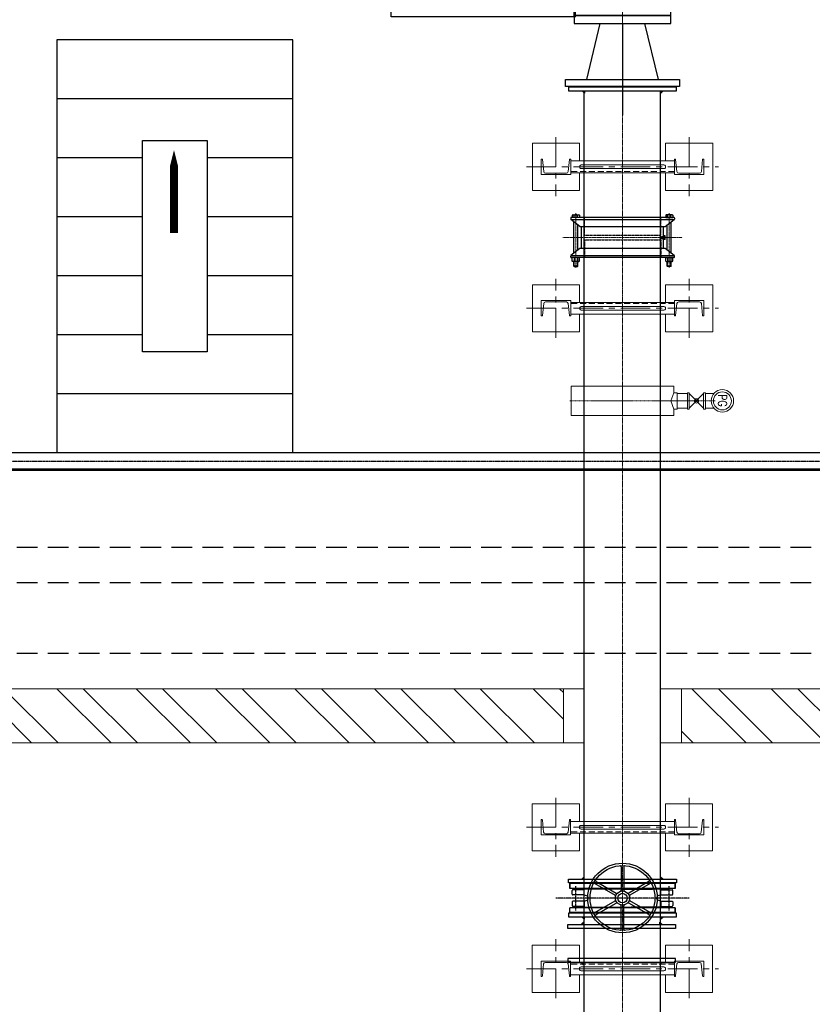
# Model space of a CAD drawing. Header units: inches. Extents: x -4968858 to -265257, y -220693 to 1871410.
# Tile 44 of 225: x -2013275 to -2009913, y 970106 to 974280. Entities that reach past the tile are written whole.
import ezdxf

# ---------------------------------------------------------------- set-up
doc = ezdxf.new("R2010")
doc.units = ezdxf.units.IN
doc.header["$MEASUREMENT"] = 0
doc.header["$PDSIZE"] = 0.25
for name, pattern in [('CENTER', [2, 1.25, -0.25, 0.25, -0.25]), ('CENTER2', [1.125, 0.75, -0.125, 0.125, -0.125]), ('CL-1', [1.25, 1, -0.125, 0, -0.125]), ('CONTINOUS', [0]), ('DASHED2', [0.375, 0.25, -0.125]), ('HIDDEN', [0.375, 0.25, -0.125]), ('PHANTOM', [2.5, 1.25, -0.25, 0.25, -0.25, 0.25, -0.25]), ('XREF1$1$CENTER', [2, 1.25, -0.25, 0.25, -0.25])]:
    doc.linetypes.add(name, pattern=pattern)
for name, color, linetype, lineweight in [('01_Dimension', 12, 'Continuous', 13), ('01_Pipe Support', 31, 'Continuous', 13), ('13.CIVIL', 54, 'Continuous', 15), ('15. CENTER LINE', 1, 'CENTER2', 0), ('17. EQUIPMENT', 40, 'Continuous', 15), ('CEN', 120, 'CENTER', 13), ('CENTER', 1, 'CL-1', 13), ('HIDDEN', 3, 'HIDDEN', 13)]:
    doc.layers.add(name, color=color, linetype=linetype, lineweight=lineweight)
for name, color, linetype in [('1', 1, 'Continuous'), ('11.drain pipe', 11, 'Continuous'), ('12.BASLPIPE', 96, 'Continuous'), ('2', 1, 'Continuous'), ('3', 1, 'Continuous'), ('7', 1, 'CENTER'), ('DIM', 2, 'Continuous'), ('DWG', 1, 'Continuous'), ('ext', 4, 'PHANTOM'), ('HID', 7, 'HIDDEN'), ('MBL', 2, 'Continuous'), ('MOTOR', 62, 'Continuous'), ('PUMP', 4, 'Continuous'), ('STEEL-CL', 252, 'CENTER'), ('XREF1$1$1', 1, 'XREF1$1$CENTER'), ('XREF1$1$BODY', 5, 'Continuous')]:
    doc.layers.add(name, color=color, linetype=linetype)
doc.styles.add('ROMS', font='ROMANS.shx')

# ---------------------------------------------------------------- blocks, each defined once
blk = doc.blocks.new('MP')
for p, q in [((-21, 193), (-28, 193)), ((-21, 193), (-28, 193)), ((-28, 79.1), (-28, 193)), ((-21, 193), (-11.7, 166)), ((1, 193), (-8.3, 166)), ((5, 193), (1, 193)), ((5, 193), (14.3, 166)), ((27, 193), (17.7, 166)), ((31, 193), (27, 193)), ((31, 193), (40.3, 166)), ((53, 193), (43.7, 166)), ((57, 193), (53, 193)), ((57, 193), (66.3, 166)), ((79, 193), (69.7, 166)), ((83, 193), (79, 193)), ((83, 193), (92.3, 166)), ((105, 193), (95.7, 166)), ((109, 193), (105, 193)), ((109, 193), (118.3, 166)), ((131, 193), (121.7, 166)), ((131, 193), (138, 193)), ((131, 193), (138, 193)), ((131, 193), (138, 193)), ((131, 193), (138, 193)), ((138, 79.1), (138, 193)), ((-8.3, 166), (-11.7, 166)), ((17.7, 166), (14.3, 166)), ((43.7, 166), (40.3, 166)), ((69.7, 166), (66.3, 166)), ((95.7, 166), (92.3, 166)), ((121.7, 166), (118.3, 166)), ((-28, -193), (-28, -79.1)), ((138, -79.1), (138, -193)), ((-21, -193), (-11.7, -166)), ((-8.3, -166), (-11.7, -166)), ((1, -193), (-8.3, -166)), ((5, -193), (14.3, -166)), ((17.7, -166), (14.3, -166)), ((27, -193), (17.7, -166)), ((31, -193), (40.3, -166)), ((43.7, -166), (40.3, -166)), ((53, -193), (43.7, -166)), ((57, -193), (66.3, -166)), ((69.7, -166), (66.3, -166)), ((79, -193), (69.7, -166)), ((83, -193), (92.3, -166)), ((95.7, -166), (92.3, -166)), ((105, -193), (95.7, -166)), ((109, -193), (118.3, -166)), ((121.7, -166), (118.3, -166)), ((131, -193), (121.7, -166)), ((-21, -193), (-28, -193)), ((-21, -193), (-28, -193)), ((5, -193), (1, -193)), ((31, -193), (27, -193)), ((57, -193), (53, -193)), ((83, -193), (79, -193)), ((109, -193), (105, -193)), ((131, -193), (138, -193)), ((131, -193), (138, -193)), ((131, -193), (138, -193)), ((131, -193), (138, -193))]:
    blk.add_line(p, q)
at = {"color": 7}
for p, q in [((-28, 79.1), (-97, 79.1)), ((-97, -79.1), (-97, 79.1)), ((138, 50), (-97, 50)), ((138, 79.1), (138, 79.1)), ((138, -79.1), (138, 79.1)), ((138, -50), (-97, -50)), ((-28, -79.1), (-97, -79.1)), ((138, -79.1), (138, -79.1))]:
    blk.add_line(p, q, dxfattribs=at)
at = {"layer": '1', "ltscale": 0.2}
for p, q in [((-10, 152.6), (-10, 220.3)), ((16, 152.6), (16, 220.3)), ((42, 152.6), (42, 220.3)), ((68, 152.6), (68, 220.3)), ((94, 152.6), (94, 220.3)), ((120, 152.6), (120, 220.3)), ((-10, -152.6), (-10, -220.3)), ((16, -152.6), (16, -220.3)), ((42, -152.6), (42, -220.3)), ((68, -152.6), (68, -220.3)), ((94, -152.6), (94, -220.3)), ((120, -152.6), (120, -220.3))]:
    blk.add_line(p, q, dxfattribs=at)
at = {"layer": '1', "ltscale": 0.6}
blk.add_line((156, 0), (-110.5, 0), dxfattribs=at)
blk = doc.blocks.new('1LA7500-A-TV')
for p, q in [((-925, 925), (-925, 887.5)), ((30, 887.5), (-1120, 887.5)), ((-1000, 882), (-1000, 818)), ((0, 882), (0, 818)), ((-1180, 872.5), (-1460, 872.5)), ((-1032, 850), (-968, 850)), ((-32, 850), (32, 850)), ((410, 475), (200, 475)), ((410, 475), (410, 375)), ((-1406.6, 435), (-1233.4, 435)), ((-1406.6, 415), (-1406.6, 435)), ((-1233.4, 415), (-1233.4, 435)), ((-1233.4, 415), (-1406.6, 415)), ((410, 375), (200, 375)), ((-1032, 0), (-968, 0)), ((-1000, 32), (-1000, -32)), ((-32, 0), (32, 0)), ((0, 32), (0, -32)), ((-1180, -22.5), (-1460, -22.5)), ((30, -37.5), (-1120, -37.5)), ((-925, -75), (-925, -37.5))]:
    blk.add_line(p, q)
for points in [[(-925, 925), (-1210, 925), (-1210, 872.5)], [(-1180, 425), (-1180, 927.5), (-1150, 927.5), (-1150, 425)], [(-1150, 425), (-1150, 952.5), (-1120, 952.5), (-1120, 425)], [(-165, 887.5), (-165, 925), (120, 925), (120, 775), (60, 775)], [(60, 425), (60, 952.5), (30, 952.5), (30, 425)], [(-1490, 425), (-1490, 890), (-1460, 890), (-1460, 425)], [(-1490, 425), (-1490, -40), (-1460, -40), (-1460, 425)], [(-1180, 425), (-1180, -77.5), (-1150, -77.5), (-1150, 425)], [(-1150, 425), (-1150, -102.5), (-1120, -102.5), (-1120, 425)], [(60, 425), (60, -102.5), (30, -102.5), (30, 425)], [(-165, -37.5), (-165, -75), (120, -75), (120, 75), (60, 75)], [(-925, -75), (-1210, -75), (-1210, 12.5)]]:
    blk.add_lwpolyline(points)
for points in [[(90, 650), (60, 650), (60, 200), (90, 200)], [(135, 550), (90, 550), (90, 300), (135, 300)], [(200, 500), (135, 500), (135, 350), (200, 350)]]:
    blk.add_lwpolyline(points, close=True)
at = {"layer": 'CEN', "color": 1}
blk.add_line((410, 425), (-1490, 425), dxfattribs=at)
at = {"layer": 'HIDDEN', "ltscale": 5}
for points in [[(-1210, 872.5), (-1210, 775), (-925, 775), (-925, 887.5)], [(60, 775), (-165, 775), (-165, 887.5)], [(-1210, 12.5), (-1210, 75), (-925, 75), (-925, -37.5)], [(60, 75), (-165, 75), (-165, -37.5)]]:
    blk.add_lwpolyline(points, dxfattribs=at)
for centre in [(-1000, 850), (0, 850), (-1000, 0), (0, 0)]:
    blk.add_circle(centre, 17.5, dxfattribs=at)
blk = doc.blocks.new('MOTOR')
for p, q in [((-1170, 675), (-30, 675)), ((-1200, 500), (-1200, 645)), ((0, 645), (0, 500)), ((-1200, -500), (-1200, -645)), ((0, -645), (0, -500)), ((-1170, -675), (-30, -675))]:
    blk.add_line(p, q)
for centre in [(-1100, 625), (-100, 625), (-1100, -625), (-100, -625)]:
    blk.add_circle(centre, 14)
for centre, start, end in [((-1170, 645), 90, 180), ((-30, 645), 0, 90), ((-1170, -645), 180, 270), ((-30, -645), 270, 0)]:
    blk.add_arc(centre, 30, start, end)
at = {"layer": '1'}
for p, q in [((-1100, 654.7), (-1100, 595.3)), ((-100, 654.7), (-100, 595.3)), ((-1129.7, 625), (-1070.3, 625)), ((-129.7, 625), (-70.3, 625)), ((-1129.7, -625), (-1070.3, -625)), ((-1100, -654.7), (-1100, -595.3)), ((-129.7, -625), (-70.3, -625)), ((-100, -654.7), (-100, -595.3))]:
    blk.add_line(p, q, dxfattribs=at)
blk.add_blockref('1LA7500-A-TV', (-100, -425))
blk = doc.blocks.new('EFGF')
for p, q in [((31464.6, 7389), (31440.9, 7389)), ((31441.1, 7389), (31441.1, 7395)), ((31776.5, 7389), (31800.2, 7389)), ((31800.1, 7389), (31800.1, 7395)), ((31442.6, 7305.7), (31442.6, 7312.4)), ((31442.6, 7305.7), (31442.6, 7312.4)), ((31464.6, 7305.7), (31442.6, 7305.7)), ((31777.4, 7305.2), (31800.8, 7305.2)), ((31800.8, 7305.2), (31800.8, 7311.8)), ((31440.9, 7210.5), (31440.9, 7216.6)), ((31464.6, 7210.5), (31440.9, 7210.5)), ((31777.4, 7210.7), (31798.9, 7210.7)), ((31798.9, 7210.7), (31798.9, 7217.7)), ((31464.6, 7029.1), (31440.9, 7029.1)), ((31440.9, 7029.1), (31440.9, 7023.1)), ((31777.4, 7029), (31798.9, 7029)), ((31798.9, 7029), (31798.9, 7021.9)), ((31464.6, 6933.9), (31442.6, 6933.9)), ((31442.6, 6933.9), (31442.6, 6927.3)), ((31442.6, 6933.9), (31442.6, 6927.3)), ((31777.4, 6934.5), (31800.8, 6934.5)), ((31800.8, 6934.5), (31800.8, 6927.8)), ((31776.5, 6850.7), (31800.2, 6850.7)), ((31800.1, 6850.7), (31800.1, 6844.6))]:
    blk.add_line(p, q)
at = {"layer": 'PUMP'}
for centre, radius, start, end in [((31621.1, 7025.2), 411.3, 64.2785, 115.9635), ((31621.1, 7019.2), 411.3, 64.2082, 115.9668), ((31621.1, 7026.3), 395, 66.6995, 113.3417), ((31621.1, 6941.8), 411.3, 64.1002, 115.7255), ((31621.1, 6935.2), 411.3, 64.1002, 115.7255), ((31620.4, 6942.7), 395, 66.5791, 113.2213), ((31621.1, 6846.8), 411.3, 64.3922, 115.9808), ((31621.1, 6840.8), 411.3, 64.3922, 115.9808), ((31621.1, 6847.9), 395, 66.6995, 113.3417), ((31621.1, 7398.8), 411.3, 244.0192, 295.6078), ((31621.1, 7392.8), 411.3, 244.0192, 295.6078), ((31621.1, 7391.8), 395, 246.6583, 293.3005), ((31621.1, 7304.5), 411.3, 244.2745, 295.8998), ((31620.4, 7296.9), 395, 246.7787, 293.4209), ((31621.1, 7297.8), 411.3, 244.2745, 295.8998), ((31621.1, 7220.4), 411.3, 244.0332, 295.7918), ((31621.1, 7213.3), 395, 246.6583, 293.3005), ((31621.1, 7214.4), 411.3, 244.0365, 295.7215)]:
    blk.add_arc(centre, radius, start, end, dxfattribs=at)
blk = doc.blocks.new('150 510-TV-BT-LH')
at = {"color": 1, "linetype": 'CENTER', "lineweight": 9}
for p, q in [((32488, 1439.8), (32488, 452)), ((32255.2, 905.7), (33646.7, 905.7))]:
    blk.add_line(p, q, dxfattribs=at)
for p, q in [((32447.4, 1400.9), (32434.9, 1367.5)), ((32528.5, 1400.9), (32541, 1367.5)), ((32644.5, 1215.1), (32668.1, 1215.1)), ((32668, 1215.1), (32668, 1221.1)), ((33403, 1220.7), (32803, 1220.7)), ((32803, 590.7), (32803, 1220.7)), ((32256, 1161.2), (32301.9, 1161.2)), ((32803, 1110.8), (32790.8, 1110.8)), ((33570.3, 945.7), (33570.3, 905.7)), ((33574, 942), (33570.3, 945.7)), ((33574, 942), (33574, 905.7)), ((33570.3, 865.7), (33570.3, 905.7)), ((33574, 869.3), (33574, 905.7)), ((33367, 858.2), (33369, 858.2)), ((33574, 869.3), (33570.3, 865.7)), ((32256, 650.2), (32301.9, 650.2)), ((33403, 590.7), (32803, 590.7)), ((32283, 485.9), (32283, 515.9)), ((32689.1, 519.8), (32488, 519.8))]:
    blk.add_line(p, q)
at = {"color": 0}
for p, q in [((32528.5, 1400.9), (32447.4, 1400.9)), ((33403, 945.7), (33403, 1220.7)), ((32289.8, 650.2), (32289.8, 1161.2)), ((33403, 590.7), (33403, 865.7)), ((32716.2, 684.8), (32688.8, 684.8))]:
    blk.add_line(p, q, dxfattribs=at)
at = {"linetype": 'HIDDEN'}
for p, q in [((32803, 1087.2), (32716.2, 1087.2)), ((32803, 724.1), (32716.2, 724.1))]:
    blk.add_line(p, q, dxfattribs=at)
for centre, radius, start, end in [((32488, 1172.3), 202.3, 23.1061, 156.8939), ((32488, 1156.8), 178.6, 29.8152, 150.1848)]:
    blk.add_arc(centre, radius, start, end)
at = {"layer": '1', "linetype": 'CENTER2', "ltscale": 0.5}
for p, q in [((33369, 1212.2), (33369, 1153.2)), ((32871.6, 1180.7), (32804.3, 1180.7)), ((32838, 1210.2), (32838, 1151.2)), ((33048.7, 1180.7), (32981.3, 1180.7)), ((33015, 1210.2), (33015, 1151.2)), ((33225.7, 1180.7), (33158.3, 1180.7)), ((33192, 1210.2), (33192, 1151.2)), ((33402.7, 1182.7), (33335.3, 1182.7)), ((32871.7, 630.7), (32804.3, 630.7)), ((32838, 601.2), (32838, 660.2)), ((33048.7, 630.7), (32981.3, 630.7)), ((33015, 601.2), (33015, 660.2)), ((33225.7, 630.7), (33158.3, 630.7)), ((33192, 601.2), (33192, 660.2)), ((33402.6, 628.6), (33335.3, 628.6)), ((33369, 599.1), (33369, 658.1))]:
    blk.add_line(p, q, dxfattribs=at)
at = {"layer": '2', "lineweight": 13}
for p, q in [((32852.8, 1083.4), (32852.8, 905.7)), ((33320.9, 1083.4), (32852.8, 1083.4)), ((32864.9, 1083.4), (32864.9, 906.8)), ((33311.2, 1082.3), (33311.2, 905.7)), ((33320.9, 1082.3), (33320.9, 905.7)), ((32835, 1003.1), (32825.3, 1003.1)), ((32825.3, 1003.1), (32825.3, 905.7)), ((32825.3, 1003.1), (32835, 1003.1)), ((32835, 1003.1), (32835, 905.7)), ((32875.2, 1016), (33182, 1016)), ((32940.4, 997.8), (32950.1, 1016)), ((32950.1, 1016), (32950.1, 906.8)), ((33182, 1016), (33182, 906.8)), ((33182, 1016), (33191.7, 997.8)), ((32852.8, 978.7), (32835, 978.7)), ((32864.9, 997.8), (32940.4, 997.8)), ((32940.4, 997.8), (32940.4, 906.8)), ((33191.7, 997.8), (33191.7, 906.8)), ((33191.7, 996.6), (33311.2, 996.6)), ((33336.5, 981), (33336.5, 909.2)), ((33336.5, 951.2), (33367, 951.2)), ((33367, 951.2), (33367, 858.2)), ((32825.3, 808.3), (32825.3, 905.7)), ((32835, 808.3), (32835, 905.7)), ((32852.8, 729.1), (32852.8, 905.7)), ((32864.9, 729.1), (32864.9, 905.7)), ((32940.4, 814.7), (32940.4, 905.7)), ((32950.1, 796.5), (32950.1, 905.7)), ((33182, 796.5), (33182, 905.7)), ((33191.7, 814.7), (33191.7, 905.7)), ((33311.2, 729.1), (33311.2, 905.7)), ((33320.9, 729.1), (33320.9, 905.7)), ((33336.5, 834.9), (33320.9, 825.9)), ((33336.5, 858.2), (33367, 858.2)), ((32825.3, 808.3), (32835, 808.3)), ((32835, 808.3), (32825.3, 808.3)), ((32852.8, 832.6), (32835, 832.6)), ((32864.9, 814.7), (32940.4, 814.7)), ((32875.2, 796.5), (33182, 796.5)), ((32940.4, 814.7), (32950.1, 796.5)), ((33182, 796.5), (33191.7, 814.7)), ((33191.7, 814.7), (33311.2, 814.7)), ((33320.9, 729.1), (32852.8, 729.1))]:
    blk.add_line(p, q, dxfattribs=at)
at = {"layer": '2'}
for p, q in [((33336.5, 981), (33320.9, 993.8)), ((33336.5, 834.9), (33336.5, 908))]:
    blk.add_line(p, q, dxfattribs=at)
for centre in [(32838, 1180.7), (33015, 1180.7), (33192, 1180.7), (33369, 1182.7)]:
    blk.add_circle(centre, 14, dxfattribs=at)
at = {"layer": '2', "lineweight": 13}
for centre in [(32838, 630.7), (33015, 630.7), (33192, 630.7), (33368.9, 628.6)]:
    blk.add_circle(centre, 14, dxfattribs=at)
at = {"layer": '2', "color": 6, "linetype": 'HIDDEN'}
for p in [(33358.7, 906.8), (33358.7, 906.8), (33358.7, 905.7), (33358.7, 905.7), (33374.5, 906.8), (33374.5, 905.7)]:
    blk.add_point(p, dxfattribs=at)
at = {"layer": 'CENTER', "linetype": 'CENTER2', "lineweight": 9}
blk.add_line((32488, 452), (32488, 1435.8), dxfattribs=at)
at = {"layer": 'DIM'}
for p, q in [((32733.8, 839.9), (32724.1, 839.9)), ((32729, 844.8), (32729, 835.1))]:
    blk.add_line(p, q, dxfattribs=at)
blk.add_lwpolyline([(32724.1, 839.9), (32729, 844.8), (32733.8, 839.9), (32729, 835.1)], close=True, dxfattribs=at)
at = {"layer": 'MOTOR'}
for p, q in [((33367, 945.7), (33570.3, 945.7)), ((33367, 865.7), (33570.3, 865.7))]:
    blk.add_line(p, q, dxfattribs=at)
at = {"layer": 'PUMP'}
for p, q in [((32301.9, 1251.7), (32301.9, 534.8)), ((32333, 1245.7), (32333, 534.8)), ((32643, 1245.7), (32643, 534.8)), ((32688.8, 1251.7), (32674.1, 1251.7)), ((32674.1, 1251.7), (32674.1, 534.8)), ((32688.8, 641), (32688.8, 1251.7)), ((32256, 1161.2), (32256, 650.2)), ((32688.8, 1165.4), (32716.2, 1165.4)), ((32716.2, 684.8), (32716.2, 1165.4)), ((32256, 1118.8), (32301.9, 1118.8)), ((32268.1, 1118.8), (32268.1, 772.4)), ((32688.8, 1113.9), (32674.1, 1113.9)), ((32742, 1087.2), (32742, 963.2)), ((32790.8, 696.9), (32790.8, 1110.8)), ((32408.8, 997.6), (32333, 997.6)), ((32408.8, 997.6), (32333, 997.6)), ((32333, 972.9), (32643, 972.9)), ((32333, 972.9), (32643, 972.9)), ((32408.8, 972.9), (32408.8, 997.6)), ((32408.8, 972.9), (32408.8, 997.6)), ((32567.1, 972.9), (32567.1, 997.6)), ((32643, 997.6), (32567.1, 997.6)), ((32643, 997.6), (32567.1, 997.6)), ((32567.1, 972.9), (32567.1, 997.6)), ((32716.2, 986.2), (32742, 986.2)), ((32643, 952.8), (32333, 952.8)), ((32643, 939.1), (32333, 939.1)), ((32742, 832.5), (32742, 946.3)), ((33367, 858.2), (33367, 951.2)), ((32333, 914.4), (32643, 914.4)), ((32333, 914.4), (32643, 914.4)), ((32403.5, 893.6), (32333, 893.6)), ((32408.8, 893.6), (32333, 893.6)), ((32408.8, 893.6), (32408.8, 914.4)), ((32408.8, 893.6), (32408.8, 914.4)), ((32567.1, 893.6), (32567.1, 914.4)), ((32567.1, 893.6), (32567.1, 914.4)), ((32643, 893.6), (32567.1, 893.6)), ((32643, 893.6), (32567.1, 893.6)), ((32716.2, 906.5), (32742, 906.5)), ((32742, 857.8), (32716.2, 832)), ((32256, 772.4), (32301.9, 772.4)), ((32688.8, 778.7), (32674.1, 778.7)), ((32803, 696.9), (32790.8, 696.9)), ((32688.8, 641), (32674.1, 641)), ((32286.9, 519.8), (32488, 519.8)), ((32693, 485.9), (32693, 515.9)), ((32283, 485.9), (32693, 485.9))]:
    blk.add_line(p, q, dxfattribs=at)
for centre, radius, start, end in [((32286.9, 515.9), 3.9, 90, 180), ((32286.9, 534.8), 15, 270, 0), ((32318, 534.8), 15, 270, 0), ((32658, 534.8), 15, 180, 270), ((32689.1, 534.8), 15, 180, 270), ((32689.1, 515.9), 3.9, 0, 90)]:
    blk.add_arc(centre, radius, start, end, dxfattribs=at)
at = {"extrusion": (0, 0, -1), "xscale": -1, "zscale": -1, "rotation": 180}
blk.add_blockref('EFGF', (-64109.1, 8065.8), dxfattribs=at)
blk = doc.blocks.new('Kothagudem_4th Stage Slurry Pump')
h = blk.add_hatch()
h.set_pattern_fill('AR-CONC', color=256, scale=25, style=0)
h.set_pattern_definition([(50, (-45587.6, -4969.91), (179.31505, -15.68803), [18.75, -206.25]), (355, (-45587.6, -4969.91), (-34.6878, 188.048), [15, -165]), (100.4514, (-45572.66, -4971.22), (144.62735, 172.3599), [15.93505, -175.2855]), (46.1842, (-45587.6, -4919.9), (266.8103, -41.3798), [28.125, -309.375]), (96.6356, (-45565.37, -4923.36), (233.6657, 243.5295), [23.9026, -262.9282]), (351.1842, (-45587.6, -4919.9), (233.6655, 243.5297), [22.5, -247.5]), (21, (-45562.6, -4932.41), (149.22676, -100.6547), [18.75, -206.25]), (326, (-45562.6, -4932.41), (60.8288, 181.2875), [15, -165]), (71.4514, (-45550.17, -4940.8), (210.05566, 80.6326), [15.93505, -175.2855]), (37.5, (-45587.606, -4969.91), (3.03996, 83.22346), [0, -163, 0, -167.5, 0, -165.625]), (7.5, (-45587.61, -4969.91), (65.76738, 98.60293), [0, -95.5, 0, -159.25, 0, -63.125]), (327.5, (-45643.356, -4969.91), (133.45561, -5.63872), [0, -62.5, 0, -195, 0, -258.75]), (317.5, (-45668.36, -4969.91), (145.79654, 25.02625), [0, -81.25, 0, -129.5, 0, -183.75])])
h.paths.add_polyline_path([(336, 1400, -1), (364, 1400, -1)], flags=0)
h.paths.add_polyline_path([(364, 1200, -1), (336, 1200, -1)], flags=0)
h.paths.add_polyline_path([(264, 775, -1), (236, 775, -1)], flags=0)
h.paths.add_polyline_path([(364, 350, -1), (336, 350, -1)], flags=0)
h.paths.add_polyline_path([(1336, 1400, -1), (1364, 1400, -1)], flags=0)
h.paths.add_polyline_path([(1336, 1200, -1), (1364, 1200, -1)], flags=0)
h.paths.add_polyline_path([(364, 150, -1), (336, 150, -1)], flags=0)
h.paths.add_polyline_path([(1436, 775, -1), (1464, 775, -1)], flags=0)
h.paths.add_polyline_path([(1336, 350, -1), (1364, 350, -1)], flags=0)
h.paths.add_polyline_path([(1364, 150, -1), (1336, 150, -1)], flags=0)
h.paths.add_polyline_path([(116.6, 765), (116.6, 785), (0, 785), (0, 765)])
h.paths.add_polyline_path([(170, 1125), (170, 425), (140, 425), (140, 327.5), (0, 327.5), (0, 0), (1550, 0), (1550, 1550), (0, 1550), (0, 1222.5), (140, 1222.5), (140, 1125)])
h.paths.add_polyline_path([(116.6, 765), (116.6, 785), (106.9, 785), (106.9, 765)])
edge = h.paths.add_edge_path()
edge.add_line((170, 1125), (170, 425))
edge.add_line((170, 425), (140, 425))
edge.add_line((140, 425), (140, 327.5))
edge.add_line((140, 327.5), (106.9, 327.5))
edge.add_line((106.9, 327.5), (106.9, 248.8))
edge.add_arc((136.9, 248.8), 30, 180, 270)
edge.add_line((136.9, 218.8), (250, 218.8))
edge.add_line((250, 218.8), (250, 130))
edge.add_arc((280, 130), 30, 180, 270)
edge.add_line((280, 100), (1420, 100))
edge.add_arc((1420, 130), 30, 270, 360)
edge.add_line((1450, 130), (1450, 218.8))
edge.add_line((1450, 218.8), (1471, 218.8))
edge.add_arc((1471, 248.8), 30, 270, 360)
edge.add_line((1501, 248.8), (1501, 650))
edge.add_line((1501, 650), (1528.2, 650))
edge.add_line((1528.2, 650), (1528.2, 900))
edge.add_line((1528.2, 900), (1501, 900))
edge.add_line((1501, 900), (1501, 1301.2))
edge.add_arc((1471, 1301.2), 30, 0, 90)
edge.add_line((1471, 1331.2), (1450, 1331.2))
edge.add_line((1450, 1331.2), (1450, 1420))
edge.add_arc((1420, 1420), 30, 0, 90)
edge.add_line((1420, 1450), (280, 1450))
edge.add_arc((280, 1420), 30, 90, 180)
edge.add_line((250, 1420), (250, 1331.2))
edge.add_line((250, 1331.2), (136.9, 1331.2))
edge.add_arc((136.9, 1301.2), 30, 90, 180)
edge.add_line((106.9, 1301.2), (106.9, 1222.5))
edge.add_line((106.9, 1222.5), (140, 1222.5))
edge.add_line((140, 1222.5), (140, 1125))
edge.add_line((140, 1125), (170, 1125))
for p, q in [((369.5, 3197.7), (369.5, 3227.7)), ((369.5, 3227.7), (852.5, 3227.7)), ((852.5, 3227.7), (852.5, 3197.7)), ((852.5, 3197.7), (369.5, 3197.7)), ((458.9, 3197.7), (515.8, 2961.6)), ((763.1, 3197.7), (706.2, 2961.6)), ((816, 2933), (1592, 2933)), ((1592, 2933), (1592, 2785.9)), ((811, 2893.8), (811, 2772.7)), ((79, 2266.5), (79, 2749.5)), ((79, 2749.5), (109, 2749.5)), ((109, 2749.5), (109, 2266.5)), ((109, 2675.8), (345.1, 2619)), ((345.1, 2337.5), (109, 2337.5)), ((109, 2266.5), (79, 2266.5)), ((1592, 2083), (1592, 2230.1)), ((811, 2162), (811, 2083)), ((1592, 2083), (811, 2083)), ((0, 1550), (0, 1222.5)), ((0, 1550), (1550, 1550)), ((1550, 0), (1550, 1550)), ((0, 327.5), (0, 0)), ((1550, 0), (0, 0))]:
    blk.add_line(p, q)
for points in [[(816, 2961.6), (406, 2961.6), (406, 2927.7), (816, 2927.7)], [(1557, 2812), (1579, 2812), (1579, 582), (1557, 582)], [(1583, 2812), (1605, 2812), (1605, 582), (1583, 582)], [(1609, 2812), (1631, 2812), (1631, 582), (1609, 582)], [(1635, 2812), (1657, 2812), (1657, 582), (1635, 582)], [(1661, 2812), (1683, 2812), (1683, 582), (1661, 582)], [(1687, 2812), (1709, 2812), (1709, 582), (1687, 582)], [(345.1, 2676.5), (345.1, 2292.4), (379, 2292.4), (379, 2676.5)]]:
    blk.add_lwpolyline(points, close=True)
at = {"layer": '1', "ltscale": 0.5}
for p, q in [((611, 2961.7), (611, 3349.8)), ((379, 2508), (30.6, 2508))]:
    blk.add_line(p, q, dxfattribs=at)
at = {"layer": '2'}
for p, q in [((811, 2933), (816, 2933)), ((811, 2933), (811, 2893.8)), ((811, 2772.7), (811, 2162)), ((1592, 2230.1), (1592, 2785.9))]:
    blk.add_line(p, q, dxfattribs=at)
at = {"xscale": -1, "rotation": 180}
for name, p in [('150 510-TV-BT-LH', (-31877, 3413.7)), ('MOTOR', (1450, 775))]:
    blk.add_blockref(name, p, dxfattribs=at)
at = {"color": 7, "rotation": 180}
blk.add_blockref('MP', (1688, 775), dxfattribs=at)
blk = doc.blocks.new('arr')
at = {"layer": 'DWG'}
blk.add_lwpolyline([(0, 0, 0.351562, 0.351562, 0), (0, 1.40625, 1.054688, 0, 0), (0, 3.515625, 0, 0, 0)], format="xyseb", dxfattribs=at)
blk = doc.blocks.new('KGV_PLAN')
at = {"layer": '1', "linetype": 'Continuous'}
for p, q in [((-5, 132.1), (-5, 33.5)), ((5, 132.1), (5, 33.5)), ((-116.9, 61.7), (-31.5, 12.4)), ((-111.9, 70.4), (-26.5, 21.1)), ((111.9, 70.4), (26.5, 21.1)), ((116.9, 61.7), (31.5, 12.4)), ((-116.9, -61.7), (-31.5, -12.4)), ((-111.9, -70.4), (-26.5, -21.1)), ((-5, -132.1), (-5, -33.5)), ((5, -132.1), (5, -33.5)), ((111.9, -70.4), (26.5, -21.1)), ((116.9, -61.7), (31.5, -12.4))]:
    blk.add_line(p, q, dxfattribs=at)
at = {"layer": '1'}
for p, q in [((223, 61, 0), (-223, 61, 0)), ((-223, 61, 0), (-223, 41, 0)), ((223, 61, 0), (-223, 61, 0)), ((-223, 41, 0), (-223, 61, 0)), ((223, 61, 0), (223, 41, 0)), ((223, 41, 0), (223, 61, 0)), ((223, 41, 0), (-223, 41, 0)), ((223, 41, 0), (-223, 41, 0)), ((223, -41, 0), (-223, -41, 0)), ((223, -41, 0), (-223, -41, 0)), ((-223, -61, 0), (-223, -41, 0)), ((223, -61, 0), (223, -41, 0)), ((223, -41, 0), (223, -61, 0)), ((223, -61, 0), (-223, -61, 0)), ((223, -61, 0), (-223, -61, 0))]:
    blk.add_line(p, q, dxfattribs=at)
at = {"layer": '1', "linetype": 'Continuous'}
for radius in [147.5, 137.5, 30, 20]:
    blk.add_circle((0, 0), radius, dxfattribs=at)
for centre, start, end in [((-10, 132.1), 0, 94.3283), ((10, 132.1), 85.6717, 180), ((-119.4, 57.4), 60, 154.3283), ((-109.4, 74.7), 145.6717, 240), ((109.4, 74.7), 300, 34.3283), ((119.4, 57.4), 25.6717, 120), ((-34, 8.1), 346.6015, 60), ((-24, 25.4), 240, 313.3985), ((-10, 33.5), 286.6015, 0), ((10, 33.5), 180, 253.3985), ((24, 25.4), 226.6015, 300), ((34, 8.1), 120, 193.3985), ((-34, -8.1), 300, 13.3985), ((-24, -25.4), 46.6015, 120), ((-10, -33.5), 0, 73.3985), ((10, -33.5), 106.6015, 180), ((24, -25.4), 60, 133.3985), ((34, -8.1), 166.6015, 240), ((-119.4, -57.4), 205.6717, 300), ((-109.4, -74.7), 120, 214.3283), ((109.4, -74.7), 325.6717, 60), ((119.4, -57.4), 240, 334.3283), ((-10, -132.1), 265.6717, 0), ((10, -132.1), 180, 274.3283)]:
    blk.add_arc(centre, 5, start, end, dxfattribs=at)
at = {"layer": 'XREF1$1$1'}
for p, q in [((-198, -53.2, 0), (-198, 50.1, 0)), ((198, -53.2, 0), (198, 50.1, 0)), ((282.9, 0, 0), (-282.9, 0, 0))]:
    blk.add_line(p, q, dxfattribs=at)
at = {"layer": 'XREF1$1$BODY'}
for p, q in [((-213.7, 16.5, 0), (-213.7, 31.7, 0)), ((-162.7, 35.2, 0), (-210.2, 35.2, 0)), ((-163, 35.2, 0), (-210.2, 35.2, 0)), ((-163, 13, 0), (-210.2, 13, 0)), ((0, 38, 0), (-163, 38, 0)), ((-163, 13, 0), (-163, 38, 0)), ((-163, 13, 0), (-150.2, 9.6, 0)), ((-145, -2.8, 0), (-145, 2.8, 0)), ((0, 38, 0), (126.7, 38, 0)), ((75.4, 38, 0), (37, 38, 0)), ((200, 38, 0), (73.4, 38, 0)), ((145, -2.8, 0), (145, 2.8, 0)), ((163, 13, 0), (150.2, 9.6, 0)), ((161.8, 38, 0), (163, 38, 0)), ((163, 35.2, 0), (162.7, 35.2, 0)), ((163, 13, 0), (163, 38, 0)), ((163, 35.2, 0), (210.2, 35.2, 0)), ((163, 13, 0), (210.2, 13, 0)), ((213.7, 16.5, 0), (213.7, 31.7, 0)), ((-213.7, -16.5, 0), (-213.7, -31.7, 0)), ((-163, -13, 0), (-210.2, -13, 0)), ((-163, -35.2, 0), (-210.2, -35.2, 0)), ((-163, -13, 0), (-150.2, -9.6, 0)), ((-163, -13, 0), (-163, -38, 0)), ((-163, -38, 0), (126.7, -38, 0)), ((75.4, -38, 0), (37, -38, 0)), ((200, -38, 0), (73.4, -38, 0)), ((124.6, -38, 0), (163, -38, 0)), ((163, -13, 0), (150.2, -9.6, 0)), ((163, -13, 0), (210.2, -13, 0)), ((163, -13, 0), (163, -38, 0)), ((163, -35.2, 0), (210.2, -35.2, 0)), ((213.7, -16.5, 0), (213.7, -31.7, 0))]:
    blk.add_line(p, q, dxfattribs=at)
for centre, radius, start, end in [((-210.2, 31.7, 0), 3.5, 90, 180), ((-210.2, 16.5, 0), 3.5, 180, 270), ((-152, 2.8, 0), 7.01, 0, 75), ((152, 2.8, 0), 7.01, 105, 180), ((210.2, 31.7, 0), 3.5, 0, 90), ((210.2, 16.5, 0), 3.5, 270, 0), ((-210.2, -16.5, 0), 3.5, 90, 180), ((-210.2, -31.7, 0), 3.5, 180, 270), ((-152, -2.8, 0), 7.01, 285, 0), ((152, -2.8, 0), 7.01, 180, 255), ((210.2, -16.5, 0), 3.5, 0, 90), ((210.2, -31.7, 0), 3.5, 270, 0)]:
    blk.add_arc(centre, radius, start, end, dxfattribs=at)
blk = doc.blocks.new('PS_1')
at = {"layer": '01_Pipe Support', "color": 1, "linetype": 'CENTER', "ltscale": 100}
for p, q in [((-282.5, -125), (-282.5, 125)), ((282.5, -125), (282.5, 125)), ((-407.5, 0), (407.5, 0))]:
    blk.add_line(p, q, dxfattribs=at)
at = {"layer": '01_Pipe Support'}
for p, q in [((220, 25), (-220, 25)), ((-220, 25), (-220, -25)), ((174.9, 8), (-174.9, 8)), ((220, 25), (220, -25)), ((220, -25), (-220, -25)), ((174.9, -8), (-174.9, -8))]:
    blk.add_line(p, q, dxfattribs=at)
at = {"layer": '01_Pipe Support', "linetype": 'HIDDEN', "ltscale": 100}
blk.add_line((220, 20), (-220, 20), dxfattribs=at)
at = {"layer": '01_Pipe Support'}
for points in [[(-182.5, 25), (-182.5, 100), (-382.5, 100), (-382.5, -100), (-182.5, -100), (-182.5, -25)], [(182.5, 25), (182.5, 100), (382.5, 100), (382.5, -100), (182.5, -100), (182.5, -25)]]:
    blk.add_lwpolyline(points, dxfattribs=at)
for points in [[(-345, 32.5), (-345, -32.5), (-342.1, -32.5, 0.383864), (-339.7, -30.4), (-334.4, 20.5, -0.383864), (-326.9, 27.2), (-238.1, 27.2, -0.383864), (-230.6, 20.5), (-225.3, -30.4, 0.383864), (-222.9, -32.5), (-220, -32.5), (-220, 32.5)], [(345, 32.5), (345, -32.5), (342.1, -32.5, -0.383864), (339.7, -30.4), (334.4, 20.5, 0.383864), (326.9, 27.2), (238.1, 27.2, 0.383864), (230.6, 20.5), (225.3, -30.4, -0.383864), (222.9, -32.5), (220, -32.5), (220, 32.5)]]:
    blk.add_lwpolyline(points, format="xyb", close=True, dxfattribs=at)
for centre, start, end in [((-174.9, 0), 89.8029, 270), ((174.9, 0), 270, 90.1971)]:
    blk.add_arc(centre, 8, start, end, dxfattribs=at)
blk = doc.blocks.new('300NB_PS_MB5506-D')
at = {"layer": 'CEN'}
for p, q in [((0, 253.7), (0, -253.7)), ((-129, 198.2), (103.1, 198.2)), ((-129, -198.2), (103.1, -198.2))]:
    blk.add_line(p, q, dxfattribs=at)
at = {"layer": 'ext'}
for p, q in [((-122.4, 205.3), (-100.9, 205.3)), ((-122.4, 191), (-100.9, 191)), ((-120.7, 189.4), (-120.7, 207)), ((-122.4, -191), (-100.9, -191)), ((-122.4, -205.3), (-100.9, -205.3)), ((-120.7, -207), (-120.7, -189.4))]:
    blk.add_line(p, q, dxfattribs=at)
at = {"layer": 'HID'}
for p, q in [((-10, 161.9), (-85, 161.9)), ((-10, 161.9), (-10, -161.9)), ((10, 161.9), (85, 161.9)), ((10, 161.9), (10, -161.9)), ((-10, -161.9), (-85, -161.9)), ((10, -161.9), (85, -161.9))]:
    blk.add_line(p, q, dxfattribs=at)
at = {"layer": 'PUMP'}
for p, q in [((-100.9, 211.1), (-99.8, 213.1)), ((-100.9, 185.3), (-100.9, 211.1)), ((-99.8, 213.1), (-86.2, 213.1)), ((-85, 211.1), (-86.2, 213.1)), ((-85, -217.8), (-85, 217.8)), ((-85, 185.3), (-85, 211.1)), ((-82.8, 220), (-78.4, 220)), ((-76.2, 218.5), (-76.2, -217.8)), ((76.2, 218.5), (76.2, -217.8)), ((82.8, 220), (78.4, 220)), ((85, -217.8), (85, 217.8)), ((95.4, 213.1), (85, 213.1)), ((85, 183.3), (85, 213.1)), ((96.5, 211.1), (95.4, 213.1)), ((96.5, 211.1), (96.5, 185.3)), ((-122.4, 205.3), (-120.7, 207)), ((-122.4, 205.3), (-122.4, 191)), ((-120.7, 189.4), (-122.4, 191)), ((-120.7, 207), (-100.9, 207)), ((-120.7, 189.4), (-100.9, 189.4)), ((-100.9, 185.3), (-99.8, 183.3)), ((-86.2, 205.6), (-99.8, 205.6)), ((-86.2, 190.7), (-99.8, 190.7)), ((-99.8, 183.3), (-86.2, 183.3)), ((-85, 185.3), (-86.2, 183.3)), ((-67.2, 207), (67.2, 207)), ((-53.4, 189.4), (53.4, 189.4)), ((-46.6, -180.6), (-46.6, 180.6)), ((-46.6, 174), (46.6, 174)), ((85, 205.6), (95.4, 205.6)), ((85, 190.7), (95.4, 190.7)), ((95.4, 183.3), (85, 183.3)), ((96.5, 185.3), (95.4, 183.3)), ((-4.4, -165.2), (-4.4, -174)), ((-4.4, -165.7), (-4, -165.2)), ((-4.4, -165.7), (4.4, -165.7)), ((-4, -165.2), (4, -165.2)), ((-4, -165.2), (-4, -174)), ((-3.3, -159.8), (-3.3, -165.2)), ((2.2, -158.7), (-2.2, -158.7)), ((3.3, -159.8), (3.3, -165.2)), ((4, -165.2), (4, -174)), ((4.4, -165.7), (4, -165.2)), ((4.4, -165.2), (4.4, -174)), ((-120.7, -189.4), (-122.4, -191)), ((-122.4, -205.3), (-122.4, -191)), ((-122.4, -205.3), (-120.7, -207)), ((-120.7, -189.4), (-100.9, -189.4)), ((-120.7, -207), (-100.9, -207)), ((-100.9, -185.3), (-99.8, -183.3)), ((-100.9, -185.3), (-100.9, -211.1)), ((-99.8, -183.3), (-86.2, -183.3)), ((-86.2, -190.7), (-99.8, -190.7)), ((-86.2, -205.6), (-99.8, -205.6)), ((-85, -185.3), (-86.2, -183.3)), ((-85, -185.3), (-85, -211.1)), ((-76.6, -219), (-46.6, -180.6)), ((-67.2, -207), (67.2, -207)), ((-53.4, -189.4), (53.4, -189.4)), ((-46.6, -174), (46.6, -174)), ((-46.6, -179.4), (-46.6, -179.6)), ((7.7, -174), (-7.7, -174)), ((-7.7, -179), (-7.7, -174)), ((-6, -180.6), (6, -180.6)), ((-4.4, -168), (-4.4, -172.9)), ((4.4, -172.9), (-4.4, -172.9)), ((-4.4, -179), (-4.4, -174)), ((4.4, -168), (4.4, -172.9)), ((4.4, -179), (4.4, -174)), ((7.7, -179), (7.7, -174)), ((46.6, -179.4), (46.6, -179.6)), ((76.2, -186.1), (76.2, -189.4)), ((95.4, -183.3), (85, -183.3)), ((85, -183.3), (85, -213.1)), ((85, -190.7), (95.4, -190.7)), ((85, -205.6), (95.4, -205.6)), ((96.5, -185.3), (95.4, -183.3)), ((96.5, -211.1), (96.5, -185.3)), ((-100.9, -211.1), (-99.8, -213.1)), ((-99.8, -213.1), (-86.2, -213.1)), ((-85, -211.1), (-86.2, -213.1)), ((-82.8, -220), (-78.4, -220)), ((82.8, -220), (78.4, -220)), ((95.4, -213.1), (85, -213.1)), ((96.5, -211.1), (95.4, -213.1))]:
    blk.add_line(p, q, dxfattribs=at)
for points in [[(-46.6, 180.6), (-76.6, 219)], [(46.6, 180.6), (76.6, 219)], [(46.6, 180.6), (46.6, -180.6), (76.6, -219)]]:
    blk.add_lwpolyline(points, dxfattribs=at)
for centre, radius, start, end in [((-94.3, 209.4), 6.6, 145.6158, 214.3842), ((-91.6, 209.4), 6.6, 325.6158, 34.3842), ((-82.8, 217.8), 2.2, 90, 180), ((-78.4, 217.8), 2.2, 34.2717, 90), ((78.4, 217.8), 2.2, 90, 145.7283), ((82.8, 217.8), 2.2, 0, 90), ((89.9, 209.4), 6.6, 325.6158, 34.3842), ((-76.3, 198.2), 24.7, 162.412, 197.588), ((-94.3, 187), 6.6, 145.6158, 214.3842), ((-109.7, 198.2), 24.7, 342.412, 17.588), ((-91.6, 187), 6.6, 325.6158, 34.3842), ((71.9, 198.2), 24.7, 342.412, 17.588), ((89.9, 187), 6.6, 325.6158, 34.3842), ((-2.2, -159.8), 1.1, 90, 180), ((2.2, -159.8), 1.1, 0, 90), ((-94.3, -187), 6.6, 145.6158, 214.3842), ((-76.3, -198.2), 24.7, 162.412, 197.588), ((-94.3, -209.4), 6.6, 145.6158, 214.3842), ((-91.6, -187), 6.6, 325.6158, 34.3842), ((-109.7, -198.2), 24.7, 342.412, 17.588), ((-91.6, -209.4), 6.6, 325.6158, 34.3842), ((-6, -179), 1.65, 180, 0), ((0, -173.9), 6.68, 228.8879, 311.1121), ((6, -179), 1.65, 180, 0), ((89.9, -187), 6.6, 325.6158, 34.3842), ((71.9, -198.2), 24.7, 342.412, 17.588), ((89.9, -209.4), 6.6, 325.6158, 34.3842), ((-82.8, -217.8), 2.2, 180, 270), ((-78.4, -217.8), 2.2, 270, 0), ((78.4, -217.8), 2.2, 180, 270), ((82.8, -217.8), 2.2, 270, 0)]:
    blk.add_arc(centre, radius, start, end, dxfattribs=at)
blk = doc.blocks.new('A$C1F1B71E3')
for points in [[(59332, 14388.8), (59342, 14388.8), (59342, 14378.8)], [(59675.8, 14388.8), (59665.8, 14388.8), (59665.8, 14378.8)], [(59331.8, 11047.3), (59341.8, 11047.3), (59341.8, 11057.3)], [(59675.6, 11047.3), (59665.6, 11047.3), (59665.6, 11057.3)], [(59328, 10854.8), (59338, 10854.8), (59338, 10864.8)], [(59331.8, 10887.3), (59341.8, 10887.3), (59341.8, 10877.3)], [(59671.8, 10854.8), (59661.8, 10854.8), (59661.8, 10864.8)], [(59675.6, 10887.3), (59665.6, 10887.3), (59665.6, 10877.3)], [(59328, 10694.8), (59338, 10694.8), (59338, 10684.8)], [(59671.8, 10694.8), (59661.8, 10694.8), (59661.8, 10684.8)]]:
    blk.add_hatch(color=256).paths.add_polyline_path(points)
at = {"layer": '13.CIVIL'}
h = blk.add_hatch(dxfattribs=at)
h.set_pattern_fill('ANSI32', color=256, scale=25, angle=90, style=0)
h.set_pattern_definition([(135, (38034.85, 11054.84), (-168.3798, -168.3798), []), (135, (38034.85, 11167.1), (-168.3798, -168.3798), [])])
h.paths.add_polyline_path([(59753.7, 11854.8), (59753.7, 11624.8), (60784.8, 11624.8), (60784.8, 11854.8)])
h.paths.add_polyline_path([(59253.7, 11624.8), (59253.7, 11854.8), (55784.8, 11854.8), (55784.8, 11624.8)])
at = {"color": 3}
for p, q in [((57104.8, 14604.8), (57104.8, 12854.8)), ((58104.8, 14604.8), (57104.8, 14604.8)), ((58104.8, 12854.8), (58104.8, 14604.8)), ((58104.8, 14354.8), (57104.8, 14354.8)), ((57467.2, 14104.8), (57104.8, 14104.8)), ((58104.8, 14104.8), (57742.5, 14104.8)), ((57467.2, 13854.8), (57104.8, 13854.8)), ((58104.8, 13854.8), (57742.5, 13854.8)), ((57467.2, 13604.8), (57104.8, 13604.8)), ((58104.8, 13604.8), (57742.5, 13604.8)), ((57467.2, 13354.8), (57104.8, 13354.8)), ((58104.8, 13354.8), (57742.5, 13354.8)), ((58104.8, 13104.8), (57104.8, 13104.8)), ((58104.8, 12854.8), (57104.8, 12854.8))]:
    blk.add_line(p, q, dxfattribs=at)
for p, q in [((59342, 14378.8), (59332, 14388.8)), ((59342, 14388.8), (59342, 14378.8)), ((59665.8, 14388.8), (59665.8, 14378.8)), ((59665.8, 14378.8), (59675.8, 14388.8)), ((59341.8, 11057.3), (59331.8, 11047.3)), ((59341.8, 11047.3), (59341.8, 11057.3)), ((59665.6, 11047.3), (59665.6, 11057.3)), ((59665.6, 11057.3), (59675.6, 11047.3)), ((59338, 10864.8), (59328, 10854.8)), ((59341.8, 10877.3), (59331.8, 10887.3)), ((59338, 10854.8), (59338, 10864.8)), ((59341.8, 10887.3), (59341.8, 10877.3)), ((59661.8, 10854.8), (59661.8, 10864.8)), ((59661.8, 10864.8), (59671.8, 10854.8)), ((59665.6, 10887.3), (59665.6, 10877.3)), ((59665.6, 10877.3), (59675.6, 10887.3)), ((59338, 10684.8), (59328, 10694.8)), ((59338, 10694.8), (59338, 10684.8)), ((59661.8, 10694.8), (59661.8, 10684.8)), ((59661.8, 10684.8), (59671.8, 10694.8))]:
    blk.add_line(p, q)
at = {"layer": '01_Dimension', "color": 0}
blk.add_line((59503.9, 13012.5), (59503.9, 13137.2), dxfattribs=at)
at = {"layer": '1'}
for p, q in [((63959.8, 12854.8), (44155.5, 12854.8)), ((63959.8, 12779.8), (44155.5, 12779.8))]:
    blk.add_line(p, q, dxfattribs=at)
at = {"layer": '11.drain pipe', "linetype": 'DASHED2', "ltscale": 350}
for p, q in [((43284.8, 12454.8), (65426.3, 12454.8)), ((43284.8, 12304.8), (65426.3, 12304.8)), ((43284.8, 12004.8), (65426.3, 12004.8))]:
    blk.add_line(p, q, dxfattribs=at)
at = {"layer": '12.BASLPIPE'}
for p, q in [((59341.8, 10971.6), (59341.8, 14388.8)), ((59341.8, 10150.8), (59341.8, 14388.8)), ((59665.6, 10971.6), (59665.6, 14388.8)), ((59665.6, 10150.8), (59665.6, 14388.8))]:
    blk.add_line(p, q, dxfattribs=at)
for points in [[(59275.3, 14388.8), (59732.5, 14388.8), (59732.5, 14404.8), (59275.3, 14404.8)], [(59275.1, 11047.3), (59732.3, 11047.3), (59732.3, 11031.3), (59275.1, 11031.3)], [(59275.1, 10887.3), (59732.3, 10887.3), (59732.3, 10903.3), (59275.1, 10903.3)], [(59271.3, 10854.8), (59728.5, 10854.8), (59728.5, 10838.8), (59271.3, 10838.8)], [(59271.3, 10694.8), (59728.5, 10694.8), (59728.5, 10710.8), (59271.3, 10710.8)]]:
    blk.add_lwpolyline(points, close=True, dxfattribs=at)
at = {"layer": '13.CIVIL'}
for p, q in [((55784.8, 11854.8), (59341.8, 11854.8)), ((59253.7, 11624.8), (59253.7, 11854.8)), ((59665.6, 11854.8), (60784.8, 11854.8)), ((59753.7, 11624.8), (59753.7, 11854.8)), ((55784.8, 11624.8), (59341.8, 11624.8)), ((59665.6, 11624.8), (60784.8, 11624.8))]:
    blk.add_line(p, q, dxfattribs=at)
at = {"layer": '15. CENTER LINE', "ltscale": 5}
blk.add_line((59897, 13074.9), (59280.9, 13074.9), dxfattribs=at)
at = {"layer": '17. EQUIPMENT', "linetype": 'Continuous'}
for p, q in [((59285.8, 13137.2), (59285.8, 13012.5)), ((59722.1, 13137.2), (59285.8, 13137.2)), ((59709.2, 13074.9), (59722.1, 13109.4)), ((59722.1, 13137.2), (59722.1, 13109.4)), ((59722.1, 13109.4), (59735.9, 13109.4)), ((59735.9, 13109.4), (59735.9, 13040.4)), ((59787, 13109.4), (59779.4, 13109.4)), ((59779.4, 13109.4), (59779.4, 13040.4)), ((59787, 13109.4), (59787, 13040.4)), ((59848, 13109.4), (59848, 13040.4)), ((59855.6, 13109.4), (59848, 13109.4)), ((59855.6, 13109.4), (59855.6, 13040.4)), ((59722.1, 13040.4), (59709.2, 13074.9)), ((59735.9, 13106.3), (59779.4, 13106.3)), ((59787, 13105.6), (59848, 13044.2)), ((59848, 13105.6), (59787, 13044.2)), ((59890.9, 13105.6), (59855.6, 13105.6)), ((59722.1, 13040.4), (59735.9, 13040.4)), ((59722.1, 13012.5), (59722.1, 13040.4)), ((59735.9, 13043.4), (59779.4, 13043.4)), ((59779, 13043.9), (59779.3, 13042)), ((59787, 13040.4), (59779.4, 13040.4)), ((59855.6, 13040.4), (59848, 13040.4)), ((59890.9, 13044.2), (59855.6, 13044.2)), ((59722.1, 13012.5), (59285.8, 13012.5))]:
    blk.add_line(p, q, dxfattribs=at)
for centre, radius in [((59927.3, 13074.9), 47.6), ((59927.3, 13074.9), 38.1), ((59817.5, 13074.9), 9.16)]:
    blk.add_circle(centre, radius, dxfattribs=at)
at = {"layer": '3'}
blk.add_line((63959.8, 12785.2), (44155.5, 12785.2), dxfattribs=at)
at = {"layer": '7'}
blk.add_line((64213.4, 12817.3), (44155.5, 12817.3), dxfattribs=at)
at = {"layer": 'CENTER'}
for q in [(59503.7, 10295.6), (59503.7, 10150.8)]:
    blk.add_line((59503.7, 14388.8), q, dxfattribs=at)
at = {"layer": 'STEEL-CL', "linetype": 'Continuous'}
blk.add_lwpolyline([(57742.5, 14178.3), (57742.5, 13283.3), (57467.2, 13283.3), (57467.2, 14178.3)], close=True, dxfattribs=at)
at = {"rotation": 180}
blk.add_blockref('Kothagudem_4th Stage Slurry Pump', (60114.9, 17635.6), dxfattribs=at)
at = {"xscale": -1, "rotation": 180}
for p in [(59503.9, 14067.3), (59503.7, 11267.3)]:
    blk.add_blockref('PS_1', p, dxfattribs=at)
for name, p in [('PS_1', (59503.9, 13467.3)), ('KGV_PLAN', (59503.7, 10967.3)), ('PS_1', (59503.7, 10667.3))]:
    blk.add_blockref(name, p)
at = {"layer": '1', "linetype": 'Continuous', "xscale": 0.9996920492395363, "yscale": 0.9996920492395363, "zscale": 0.9996920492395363, "rotation": 89.99999999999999}
blk.add_blockref('300NB_PS_MB5506-D', (59503.9, 13767.3), dxfattribs=at)
at = {"layer": 'MBL', "xscale": -100, "yscale": 100, "zscale": 100}
blk.add_blockref('arr', (57601.2, 13787.2), dxfattribs=at)
at = {"layer": '17. EQUIPMENT', "linetype": 'Continuous', "style": 'ROMS', "width": 0.8}
blk.add_text('PG', height=36.61, rotation=270, dxfattribs=at).set_placement((59909.6, 13103.2))
blk = doc.blocks.new('AHP BLOCK')
at = {"xscale": 0.001, "yscale": 0.001, "zscale": 0.001}
blk.add_blockref('A$C1F1B71E3', (-166.1155, 61.8393), dxfattribs=at)

msp = doc.modelspace()

# ---------------------------------------------------------------- block references
at = {"color": 1, "linetype": 'CONTINOUS', "lineweight": 15, "xscale": 1000, "yscale": 1000, "zscale": 1000}
msp.add_blockref('AHP BLOCK', (-1904106.5, 897749.5), dxfattribs=at)

doc.saveas('drawing.dxf')
